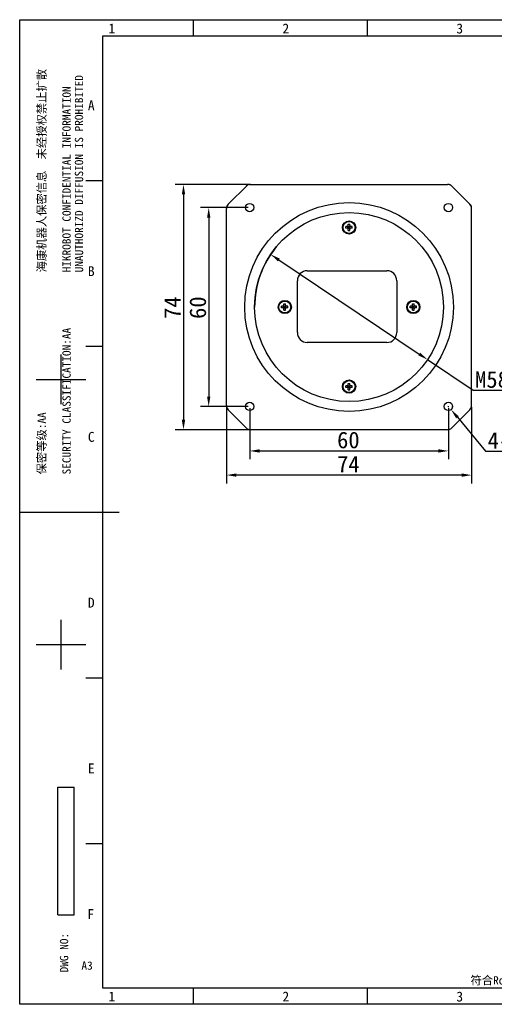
# Model space of a CAD drawing. Header units: millimetres. Extents: x 0 to 420, y 0 to 297.
# Tile 1 of 4: x 0 to 143, y 0 to 297. Entities that reach past the tile are written whole.
import ezdxf

# ---------------------------------------------------------------- set-up
doc = ezdxf.new("R2010")
doc.units = ezdxf.units.MM
doc.header["$LTSCALE"] = 23.1
doc.header["$PDMODE"] = 3
doc.header["$PDSIZE"] = 8
doc.layers.get('0').update_dxf_attribs({"linetype": 'CONTINUOUS'})
doc.layers.get('Defpoints').update_dxf_attribs({"linetype": 'CONTINUOUS'})
doc.layers.add('00_COMPONENTS', color=7, linetype='CONTINUOUS')
doc.layers.add('51__DRAFT_DIMS', color=7, linetype='CONTINUOUS')
doc.styles.get("Standard").update_dxf_attribs({"font": 'simfang.ttf'})
doc.styles.add('TEXTSTYLE_2', font='simfang.ttf')
doc.styles.add('TEXTSTYLE_3', font='simfang.ttf')
doc.dimstyles.new('DIMSTYLE_1', dxfattribs={"dimtxt": 5, "dimasz": 3, "dimexe": 2.5, "dimexo": 0.5, "dimgap": 0.75, "dimtad": 1, "dimdsep": 46, "dimtxsty": 'Standard', "dimblk": '_FILLED', "dimcen": 0.09, "dimclrt": 256, "dimazin": 2, "dimtp": 0.3, "dimtm": 0.3, "dimtfac": 1, "dimtofl": 0, "dimtmove": 0, "dimatfit": 3, "dimldrblk": '_FILLED', "dimfxl": 1, "dimtolj": 1, "dimarcsym": 0})
doc.dimstyles.new('DIMSTYLE_4', dxfattribs={"dimtxt": 5, "dimasz": 3, "dimexe": 2.5, "dimexo": 0.5, "dimtad": 1, "dimdsep": 46, "dimtxsty": 'Standard', "dimblk": '_FILLED', "dimcen": 0.09, "dimclrt": 256, "dimazin": 2, "dimtp": 0.1, "dimtm": 0.1, "dimtfac": 1, "dimtofl": 0, "dimtmove": 0, "dimatfit": 1, "dimldrblk": '_FILLED', "dimfxl": 1, "dimtolj": 1, "dimarcsym": 0})
doc.dimstyles.new('DIMSTYLE_5', dxfattribs={"dimtxt": 5, "dimasz": 3, "dimexe": 2.5, "dimexo": 0.5, "dimtad": 1, "dimdsep": 46, "dimtxsty": 'Standard', "dimblk": '_FILLED', "dimcen": 0.09, "dimclrt": 256, "dimazin": 2, "dimtp": 0.3, "dimtm": 0.3, "dimtfac": 1, "dimtmove": 0, "dimatfit": 2, "dimldrblk": '_FILLED', "dimfxl": 1, "dimtolj": 1, "dimarcsym": 0})

# ---------------------------------------------------------------- blocks, each defined once
blk = doc.blocks.new('_FILLED')
at = {"color": 0, "linetype": 'ByBlock'}
blk.add_solid([(0, 0), (-1, 0.167), (-1, -0.167)], dxfattribs=at)
blk = doc.blocks.new('*D4')
at = {"layer": '51__DRAFT_DIMS', "color": 0, "lineweight": -2, "transparency": 16777216}
for p, q in [((68.86, 247.33), (46.95, 247.33)), ((49.45, 244.33), (49.45, 176.33)), ((84.94, 173.33), (46.95, 173.33))]:
    blk.add_line(p, q, dxfattribs=at)
at = {"layer": 'Defpoints', "color": 0, "transparency": 16777216}
for p in [(69.36, 247.33), (49.45, 173.33), (85.44, 173.33)]:
    blk.add_point(p, dxfattribs=at)
at = {"layer": '51__DRAFT_DIMS', "color": 0, "lineweight": -2, "transparency": 16777216, "xscale": 3, "yscale": 3, "zscale": 3}
for p, rotation in [((49.45, 247.33), 90), ((49.45, 173.33), 270)]:
    blk.add_blockref('_FILLED', p, dxfattribs=dict(at, rotation=rotation))
at = {"layer": '51__DRAFT_DIMS', "transparency": 16777216, "insert": (43.64, 210.14), "char_height": 5, "attachment_point": 2, "rotation": 90}
blk.add_mtext('\\A1;74', dxfattribs=at)
blk = doc.blocks.new('*D5')
at = {"layer": '51__DRAFT_DIMS', "color": 0, "lineweight": -2, "transparency": 16777216}
for p, q in [((68.94, 240.33), (54.57, 240.33)), ((57.07, 237.33), (57.07, 183.33)), ((68.94, 180.33), (54.57, 180.33))]:
    blk.add_line(p, q, dxfattribs=at)
at = {"layer": 'Defpoints', "color": 0, "transparency": 16777216}
for p in [(69.44, 240.33), (57.07, 180.33), (69.44, 180.33)]:
    blk.add_point(p, dxfattribs=at)
at = {"layer": '51__DRAFT_DIMS', "color": 0, "lineweight": -2, "transparency": 16777216, "xscale": 3, "yscale": 3, "zscale": 3}
for p, rotation in [((57.07, 240.33), 90), ((57.07, 180.33), 270)]:
    blk.add_blockref('_FILLED', p, dxfattribs=dict(at, rotation=rotation))
at = {"layer": '51__DRAFT_DIMS', "transparency": 16777216, "insert": (51.26, 210.14), "char_height": 5, "attachment_point": 2, "rotation": 90}
blk.add_mtext('\\A1;60', dxfattribs=at)
blk = doc.blocks.new('*D6')
at = {"layer": '51__DRAFT_DIMS', "color": 0, "lineweight": -2, "transparency": 16777216}
for p, q in [((69.44, 179.83), (69.44, 164.42)), ((129.44, 179.83), (129.44, 164.42)), ((72.44, 166.92), (126.44, 166.92))]:
    blk.add_line(p, q, dxfattribs=at)
at = {"layer": 'Defpoints', "color": 0, "transparency": 16777216}
for p in [(69.44, 180.33), (129.44, 180.33), (129.44, 166.92)]:
    blk.add_point(p, dxfattribs=at)
at = {"layer": '51__DRAFT_DIMS', "color": 0, "lineweight": -2, "transparency": 16777216, "xscale": 3, "yscale": 3, "zscale": 3, "rotation": 180}
blk.add_blockref('_FILLED', (69.44, 166.92), dxfattribs=at)
at = {"layer": '51__DRAFT_DIMS', "color": 0, "lineweight": -2, "transparency": 16777216, "xscale": 3, "yscale": 3, "zscale": 3}
blk.add_blockref('_FILLED', (129.44, 166.92), dxfattribs=at)
at = {"layer": '51__DRAFT_DIMS', "transparency": 16777216, "insert": (99.23, 172.73), "char_height": 5, "attachment_point": 2}
blk.add_mtext('\\A1;60', dxfattribs=at)
blk = doc.blocks.new('*D7')
at = {"layer": '51__DRAFT_DIMS', "color": 0, "lineweight": -2, "transparency": 16777216}
for p, q in [((62.44, 180.08), (62.44, 157.13)), ((136.44, 180.08), (136.44, 157.13)), ((133.44, 159.63), (65.44, 159.63))]:
    blk.add_line(p, q, dxfattribs=at)
at = {"layer": 'Defpoints', "color": 0, "transparency": 16777216}
for p in [(62.44, 180.58), (136.44, 180.58), (62.44, 159.63)]:
    blk.add_point(p, dxfattribs=at)
at = {"layer": '51__DRAFT_DIMS', "color": 0, "lineweight": -2, "transparency": 16777216, "xscale": 3, "yscale": 3, "zscale": 3, "rotation": 180}
blk.add_blockref('_FILLED', (62.44, 159.63), dxfattribs=at)
at = {"layer": '51__DRAFT_DIMS', "color": 0, "lineweight": -2, "transparency": 16777216, "xscale": 3, "yscale": 3, "zscale": 3}
blk.add_blockref('_FILLED', (136.44, 159.63), dxfattribs=at)
at = {"layer": '51__DRAFT_DIMS', "transparency": 16777216, "insert": (99.23, 165.44), "char_height": 5, "attachment_point": 2}
blk.add_mtext('\\A1;74', dxfattribs=at)
blk = doc.blocks.new('*D8')
at = {"layer": '51__DRAFT_DIMS', "color": 0, "lineweight": -2, "transparency": 16777216}
for p, q in [((78.25, 224.52), (120.62, 196.14)), ((123.12, 194.47), (136.86, 185.26)), ((136.86, 185.26), (169.89, 185.26))]:
    blk.add_line(p, q, dxfattribs=at)
at = {"layer": 'Defpoints', "color": 0, "transparency": 16777216}
for p in [(75.76, 226.19), (123.12, 194.47)]:
    blk.add_point(p, dxfattribs=at)
at = {"layer": '51__DRAFT_DIMS', "color": 0, "lineweight": -2, "transparency": 16777216, "xscale": 3, "yscale": 3, "zscale": 3}
for p, rotation in [((75.76, 226.19), 146.1813163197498), ((123.12, 194.47), 326.1813163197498)]:
    blk.add_blockref('_FILLED', p, dxfattribs=dict(at, rotation=rotation))
at = {"layer": '51__DRAFT_DIMS', "transparency": 16777216, "insert": (137.49, 190.97), "char_height": 5, "attachment_point": 1}
blk.add_mtext('\\A1;M58×0.75', dxfattribs=at)
blk = doc.blocks.new('*D9')
at = {"layer": '51__DRAFT_DIMS', "color": 0, "lineweight": -2, "transparency": 16777216}
for p, q in [((129.35, 180.33), (129.53, 180.33)), ((129.44, 180.24), (129.44, 180.42)), ((132.16, 177.06), (140.65, 166.85)), ((140.65, 166.85), (164.84, 166.85))]:
    blk.add_line(p, q, dxfattribs=at)
at = {"layer": 'Defpoints', "color": 0, "transparency": 16777216}
for p in [(128.64, 181.29), (130.24, 179.37)]:
    blk.add_point(p, dxfattribs=at)
at = {"layer": '51__DRAFT_DIMS', "color": 0, "lineweight": -2, "transparency": 16777216, "xscale": 3, "yscale": 3, "zscale": 3, "rotation": 129.7654527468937}
blk.add_blockref('_FILLED', (130.24, 179.37), dxfattribs=at)
at = {"layer": '51__DRAFT_DIMS', "transparency": 16777216, "insert": (141.28, 172.58), "char_height": 5, "attachment_point": 1}
blk.add_mtext('\\A1;4-M3{\\fgdt|b0|i0|c134|p2;x}5', dxfattribs=at)

msp = doc.modelspace()

# ---------------------------------------------------------------- linework, layer by layer
at = {"color": 7}
for p, q in [((0, 0), (0, 297)), ((0, 297), (420, 297)), ((52.49929, 291.99607), (52.49929, 296.996)), ((104.99859, 291.99607), (104.99859, 296.996)), ((25, 292), (25, 5)), ((415, 292), (25, 292)), ((19.99973, 248.49666), (24.99966, 248.49666)), ((19.99973, 198.49733), (24.99966, 198.49733)), ((12.49983, 180.99756), (12.49983, 195.99736)), ((4.99993, 188.49746), (19.99973, 188.49746)), ((0, 148.5), (30, 148.5)), ((12.49983, 100.99864), (12.49983, 115.99844)), ((4.99993, 108.49854), (19.99973, 108.49854)), ((19.99973, 98.49867), (24.99966, 98.49867)), ((11.48209, 27.03168), (11.48209, 65.53168)), ((11.48209, 65.53168), (16.48209, 65.53168)), ((16.48209, 27.03168), (16.48209, 65.53168)), ((19.99973, 48.49935), (24.99966, 48.49935)), ((11.48209, 27.03168), (16.48209, 27.03168)), ((25, 5), (415, 5)), ((52.49929, 0), (52.49929, 4.99993)), ((104.99859, 0), (104.99859, 4.99993)), ((420, 0), (0, 0))]:
    msp.add_line(p, q, dxfattribs=at)
msp.add_solid([(108.05855, 181.11512), (108.05855, 181.11512), (108.05855, 181.11512)])
at = {"layer": '00_COMPONENTS'}
for p, q in [((62.96486, 241.35808), (68.64241, 247.03562)), ((69.35622, 247.33087), (129.20283, 247.33087)), ((129.19283, 247.33087), (129.19085, 247.33087)), ((129.19242, 247.33087), (129.19164, 247.33087)), ((129.21463, 247.33038), (129.19244, 247.33087)), ((129.36651, 247.32282), (129.36085, 247.32335)), ((129.3774, 247.32174), (129.36651, 247.32282)), ((129.38849, 247.32058), (129.3774, 247.32174)), ((129.39978, 247.31932), (129.38849, 247.32058)), ((129.41126, 247.31797), (129.39978, 247.31932)), ((129.42292, 247.31652), (129.41126, 247.31797)), ((129.43475, 247.31497), (129.42292, 247.31652)), ((129.44675, 247.31331), (129.43475, 247.31497)), ((129.4589, 247.31155), (129.44675, 247.31331)), ((129.47119, 247.30968), (129.4589, 247.31155)), ((129.48363, 247.30769), (129.47119, 247.30968)), ((129.49621, 247.3056), (129.48363, 247.30769)), ((129.50893, 247.30338), (129.49621, 247.3056)), ((129.51752, 247.30183), (129.50893, 247.30338)), ((136.14476, 241.12376), (130.45923, 246.8093)), ((136.43765, 180.57646), (136.43765, 240.41666)), ((99.09979, 233.993), (99.77552, 234.66874)), ((99.77552, 233.993), (99.09979, 234.66874)), ((99.18765, 234.88087), (99.18765, 235.28087)), ((99.18765, 235.28087), (99.68765, 235.28087)), ((99.68765, 234.88087), (99.68765, 235.28087)), ((98.48765, 234.08087), (98.48765, 234.58087)), ((98.88765, 234.58087), (98.48765, 234.58087)), ((98.88765, 234.08087), (98.48765, 234.08087)), ((99.18765, 234.08087), (99.18765, 234.58087)), ((99.18765, 234.58087), (99.68765, 234.58087)), ((99.68765, 234.33087), (99.18765, 234.33087)), ((99.18765, 234.08087), (99.68765, 234.08087)), ((99.18765, 233.38087), (99.18765, 233.78087)), ((99.18765, 233.38087), (99.68765, 233.38087)), ((99.43765, 234.08087), (99.43765, 234.58087)), ((99.68765, 234.08087), (99.68765, 234.58087)), ((99.68765, 233.38087), (99.68765, 233.78087)), ((100.38765, 234.58087), (99.98765, 234.58087)), ((100.38765, 234.08087), (99.98765, 234.08087)), ((100.38765, 234.08087), (100.38765, 234.58087)), ((86.83329, 221.27678), (110.83329, 221.27678)), ((83.83329, 202.62678), (83.83329, 218.27678)), ((113.83329, 218.27678), (113.83329, 202.62678)), ((79.78765, 210.88087), (79.78765, 211.28087)), ((79.78765, 211.28087), (80.28765, 211.28087)), ((80.28765, 210.88087), (80.28765, 211.28087)), ((118.58765, 211.28087), (119.08765, 211.28087)), ((118.58765, 210.88087), (118.58765, 211.28087)), ((119.08765, 210.88087), (119.08765, 211.28087)), ((79.08765, 210.08087), (79.08765, 210.58087)), ((79.48765, 210.58087), (79.08765, 210.58087)), ((79.48765, 210.08087), (79.08765, 210.08087)), ((79.69979, 209.993), (80.37552, 210.66874)), ((80.37552, 209.993), (79.69979, 210.66874)), ((79.78765, 210.08087), (79.78765, 210.58087)), ((79.78765, 210.58087), (80.28765, 210.58087)), ((80.28765, 210.33087), (79.78765, 210.33087)), ((79.78765, 210.08087), (80.28765, 210.08087)), ((79.78765, 209.38087), (79.78765, 209.78087)), ((79.78765, 209.38087), (80.28765, 209.38087)), ((80.03765, 210.08087), (80.03765, 210.58087)), ((80.28765, 210.08087), (80.28765, 210.58087)), ((80.28765, 209.38087), (80.28765, 209.78087)), ((80.98765, 210.58087), (80.58765, 210.58087)), ((80.98765, 210.08087), (80.58765, 210.08087)), ((80.98765, 210.08087), (80.98765, 210.58087)), ((118.28765, 210.58087), (117.88765, 210.58087)), ((117.88765, 210.08087), (117.88765, 210.58087)), ((118.28765, 210.08087), (117.88765, 210.08087)), ((118.49979, 209.993), (119.17552, 210.66874)), ((119.17552, 209.993), (118.49979, 210.66874)), ((118.58765, 210.58087), (119.08765, 210.58087)), ((118.58765, 210.08087), (118.58765, 210.58087)), ((119.08765, 210.33087), (118.58765, 210.33087)), ((118.58765, 210.08087), (119.08765, 210.08087)), ((118.58765, 209.38087), (118.58765, 209.78087)), ((118.58765, 209.38087), (119.08765, 209.38087)), ((118.83765, 210.08087), (118.83765, 210.58087)), ((119.08765, 210.08087), (119.08765, 210.58087)), ((119.08765, 209.38087), (119.08765, 209.78087)), ((119.78765, 210.58087), (119.38765, 210.58087)), ((119.78765, 210.08087), (119.38765, 210.08087)), ((119.78765, 210.08087), (119.78765, 210.58087)), ((110.83329, 199.62678), (86.83329, 199.62678)), ((99.18765, 187.28087), (99.68765, 187.28087)), ((99.18765, 186.88087), (99.18765, 187.28087)), ((99.68765, 186.88087), (99.68765, 187.28087)), ((98.88765, 186.58087), (98.48765, 186.58087)), ((98.48765, 186.08087), (98.48765, 186.58087)), ((98.88765, 186.08087), (98.48765, 186.08087)), ((99.77552, 185.993), (99.09979, 186.66874)), ((99.09979, 185.993), (99.77552, 186.66874)), ((99.18765, 186.58087), (99.68765, 186.58087)), ((99.18765, 186.08087), (99.18765, 186.58087)), ((99.68765, 186.33087), (99.18765, 186.33087)), ((99.18765, 186.08087), (99.68765, 186.08087)), ((99.18765, 185.38087), (99.18765, 185.78087)), ((99.18765, 185.38087), (99.68765, 185.38087)), ((99.43765, 186.08087), (99.43765, 186.58087)), ((99.68765, 186.08087), (99.68765, 186.58087)), ((99.68765, 185.38087), (99.68765, 185.78087)), ((100.38765, 186.58087), (99.98765, 186.58087)), ((100.38765, 186.08087), (99.98765, 186.08087)), ((100.38765, 186.08087), (100.38765, 186.58087)), ((68.41045, 173.85807), (62.96486, 179.30366)), ((135.91045, 179.30366), (130.46486, 173.85807)), ((129.19208, 173.33087), (69.68323, 173.33087))]:
    msp.add_line(p, q, dxfattribs=at)
at = {"layer": '00_COMPONENTS', "color": 7}
msp.add_line((62.43765, 180.57646), (62.43765, 240.08529), dxfattribs=at)
at = {"layer": '00_COMPONENTS'}
for points in [[(130.45923, 246.8093), (130.40982, 246.85684), (130.29716, 246.95281), (130.17705, 247.03905), (130.0503, 247.11497), (129.91783, 247.18007), (129.78056, 247.23391), (129.6394, 247.27614), (129.49534, 247.3065), (129.34943, 247.32478), (129.20283, 247.33087)], [(130.3788, 246.88779), (130.34627, 246.91505), (130.31431, 246.94062), (130.28285, 246.96468)], [(130.48149, 246.79266), (130.47474, 246.79938), (130.44308, 246.82997), (130.41116, 246.85937), (130.3788, 246.88779)]]:
    msp.add_lwpolyline(points, dxfattribs=at)
for centre, radius in [((99.43765, 210.33087), 31.5), ((69.43765, 240.33087), 1.25), ((129.43765, 240.33087), 1.25), ((99.43765, 210.33087), 28.5), ((99.43765, 234.33087), 2), ((99.43765, 234.33087), 1.8), ((80.03765, 210.33087), 2), ((80.03765, 210.33087), 1.8), ((118.83765, 210.33087), 2), ((118.83765, 210.33087), 1.8), ((99.43765, 186.33087), 2), ((99.43765, 186.33087), 1.8), ((69.43765, 180.33087), 1.25), ((129.43765, 180.33087), 1.25)]:
    msp.add_circle(centre, radius, dxfattribs=at)
at = {"layer": '00_COMPONENTS', "color": 7}
for centre, start, end in [((64.23765, 240.08529), 135, 180), ((64.23765, 180.57646), 180, 225)]:
    msp.add_arc(centre, 1.8, start, end, dxfattribs=at)
at = {"layer": '00_COMPONENTS'}
for centre, radius, start, end in [((134.63765, 240.08529), 1.8, 0, 44.9999999), ((135.43765, 240.41666), 1, 0, 45), ((98.88765, 234.88087), 0.3, 270, 360), ((99.98765, 234.88087), 0.3, 180, 270), ((98.88765, 233.78087), 0.3, 0, 90), ((99.98765, 233.78087), 0.3, 90, 180), ((86.83329, 218.27678), 3, 90, 180), ((110.83329, 218.27678), 3, 0, 90), ((79.48765, 210.88087), 0.3, 270, 360), ((80.58765, 210.88087), 0.3, 180, 270), ((118.28765, 210.88087), 0.3, 270, 360), ((119.38765, 210.88087), 0.3, 180, 270), ((79.48765, 209.78087), 0.3, 0, 90), ((80.58765, 209.78087), 0.3, 90, 180), ((118.28765, 209.78087), 0.3, 0, 90), ((119.38765, 209.78087), 0.3, 90, 180), ((86.83329, 202.62678), 3, 180, 270), ((110.83329, 202.62678), 3, 270, 0), ((98.88765, 186.88087), 0.3, 270, 360), ((98.88765, 185.78087), 0.3, 0, 90), ((99.98765, 186.88087), 0.3, 180, 270), ((99.98765, 185.78087), 0.3, 90, 180), ((134.63765, 180.57646), 1.8, 315, 360), ((69.68323, 175.13086), 1.79999, 225, 270), ((129.19208, 175.13086), 1.79999, 270, 315)]:
    msp.add_arc(centre, radius, start, end, dxfattribs=at)
msp.add_open_spline([(69.68323, 247.33087), (69.44912, 247.33087), (68.97624, 247.23771), (68.57599, 246.96921), (68.41045, 246.80367)], degree=3, dxfattribs=at)
msp.add_open_spline([(69.35622, 247.33087), (69.22463, 247.33087), (68.95949, 247.2786), (68.73499, 247.12821), (68.64241, 247.03562)], degree=3, knots=[0, 0, 0, 0, 0.50125364, 1, 1, 1, 1], dxfattribs=at)
at = {"layer": '51__DRAFT_DIMS'}
for centre, radius, start, end in [((99.43765, 210.33087), 28.5, 140.3974264, 180), ((129.43765, 180.33087), 1.25, 305.3319003, 360)]:
    msp.add_arc(centre, radius, start, end, dxfattribs=at)

# ---------------------------------------------------------------- texts
at = {"color": 3, "style": 'TEXTSTYLE_3'}
for s, p in [('1', (26.81826, 292.84306)), ('2', (79.31755, 292.84306)), ('3', (131.81685, 292.84306)), ('A', (20.58854, 269.65181)), ('B', (20.58854, 219.65248)), ('C', (20.58854, 169.65315)), ('D', (20.58854, 119.65383)), ('E', (20.58854, 69.6545)), ('F', (20.42705, 25.70051)), ('1', (26.81826, 0.84699)), ('2', (79.31755, 0.84699)), ('3', (131.81685, 0.84699))]:
    msp.add_text(s, height=2.99996, dxfattribs=at).set_placement(p)
at = {"color": 3}
for s, p in [('HIKROBOT CONFIDENTIAL INFORMATION    ', (15.40717, 220.77515)), ('UNAUTHORIZD DIFFUSION IS PROHIBITED', (19.15717, 220.77515)), ('海康机器人保密信息  未经授权禁止扩散', (7.90717, 220.77515)), ('SECURITY CLASSIFICATION:AA', (15.40717, 159.83449)), ('保密等级:AA', (7.90717, 159.83449))]:
    msp.add_text(s, height=2.5, rotation=90, dxfattribs=at).set_placement(p)
at = {"color": 3, "style": 'TEXTSTYLE_2'}
msp.add_text('DWG NO:', height=2.5, rotation=90, dxfattribs=at).set_placement((14.65191, 9.62856))
at = {"color": 3}
for s, height, p in [('A3', 2.499966, (18.6494, 10.4309)), ('符合RoHS要求(Conform to the requirements of the RoHS).', 2.5, (136.10909, 5.97847))]:
    msp.add_text(s, height=height, dxfattribs=at).set_placement(p)

# ---------------------------------------------------------------- dimensions: what is measured, and where the dimension line sits
at = {"layer": '51__DRAFT_DIMS'}
for base, p1, p2, angle, picture, middle in [((49.44935, 173.33087), (69.35622, 247.33087), (85.43765, 173.33087), 270, '*D4', (49.44935, 210.14121)), ((57.06695, 180.33087), (69.43765, 240.33087), (69.43765, 180.33087), 270, '*D5', (57.06695, 210.14121)), ((62.43765, 159.63126), (136.43765, 180.57646), (62.43765, 180.57646), 180, '*D7', (99.22954, 159.63126))]:
    dim = msp.add_linear_dim(base=base, p1=p1, p2=p2, angle=angle, dimstyle='DIMSTYLE_1', dxfattribs=at)
    dim.commit()
    dim.dimension.update_dxf_attribs({"geometry": picture, "text_midpoint": middle, "dimtype": 160})
for p1, p2, text, dimstyle, picture, middle in [((75.75977, 226.19302), (123.11554, 194.46872), 'M58×0.75', 'DIMSTYLE_5', '*D8', (153.6869, 185.25985)), ((128.6381, 181.29171), (130.23721, 179.37003), '4-M3{\\fgdt|b0|i0|c134|p2;x}5', 'DIMSTYLE_4', '*D9', (153.06028, 166.85464))]:
    dim = msp.add_diameter_dim_2p(p1=p1, p2=p2, text=text, dimstyle=dimstyle, override={"dimtih": 1, "dimtoh": 1, "dimpost": '<>'}, dxfattribs=at)
    dim.commit()
    dim.dimension.update_dxf_attribs({"geometry": picture, "text_midpoint": middle, "dimtype": 163})
dim = msp.add_linear_dim(base=(129.43765, 166.91915), p1=(69.43765, 180.33087), p2=(129.43765, 180.33087), dimstyle='DIMSTYLE_1', dxfattribs=at)
dim.commit()
dim.dimension.update_dxf_attribs({"geometry": '*D6', "text_midpoint": (99.22954, 166.91915), "dimtype": 160})

doc.saveas('drawing.dxf')
